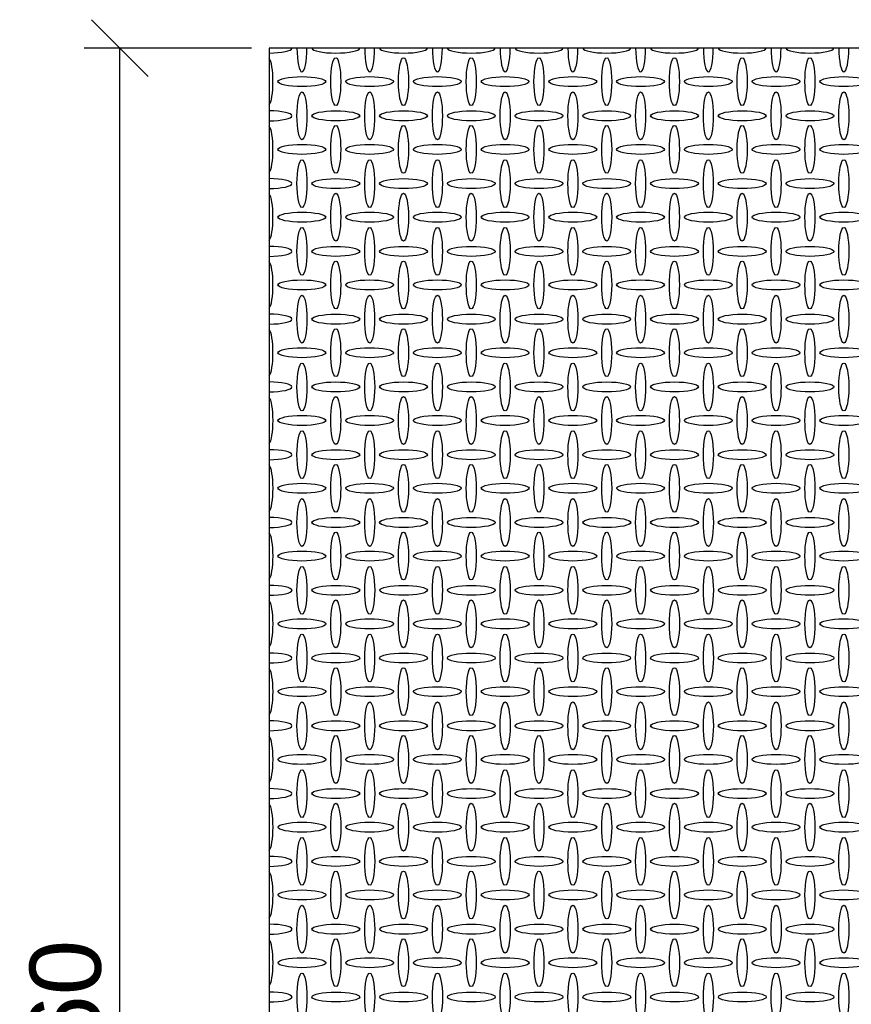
# Model space of a CAD drawing. Header units: millimetres. Extents: x 2063114 to 14983986, y -126020516 to 213791.
# Tile 55 of 256: x 2342888 to 2345810, y -1605762 to -1602304. Entities that reach past the tile are written whole.
import ezdxf

# ---------------------------------------------------------------- set-up
doc = ezdxf.new("R2010")
doc.units = ezdxf.units.MM
doc.layers.get('Defpoints').update_dxf_attribs({"color": 6, "lineweight": 35})
doc.styles.get("Standard").update_dxf_attribs({"font": 'arial.ttf'})
doc.dimstyles.new('25', dxfattribs={"dimscale": 100, "dimtxt": 2.5, "dimasz": 2, "dimexe": 1.25, "dimexo": 0.625, "dimtad": 1, "dimdec": 0, "dimlfac": 0.25, "dimtxsty": 'Standard', "dimblk": 'OBLIQUE', "dimcen": 2, "dimdle": 0.008, "dimclrd": 256, "dimclre": 256, "dimclrt": 256, "dimadec": 0, "dimazin": 0, "dimtfac": 1, "dimtdec": 0, "dimtmove": 1, "dimatfit": 2, "dimfxl": 1.25, "dimarcsym": 0})

# ---------------------------------------------------------------- blocks, each defined once
blk = doc.blocks.new('_Oblique')
at = {"color": 0, "linetype": 'ByBlock', "lineweight": -2}
blk.add_line((-0.5, -0.5), (0.5, 0.5), dxfattribs=at)
blk = doc.blocks.new('*D871')
at = {"lineweight": -2, "transparency": 16777216}
for p, q in [((2343702.2, -1602404.4), (2343115.2, -1602404.4)), ((2343240.2, -1609445.2), (2343240.2, -1602403.6)), ((2343826.6, -1609444.4), (2343115.2, -1609444.4))]:
    blk.add_line(p, q, dxfattribs=at)
at = {"layer": 'Defpoints', "color": 0, "lineweight": 30, "transparency": 16777216}
for p in [(2343240.2, -1602404.4), (2343764.7, -1602404.4), (2343889.1, -1609444.4)]:
    blk.add_point(p, dxfattribs=at)
at = {"lineweight": -2, "transparency": 16777216, "xscale": 200, "yscale": 200, "zscale": 200}
for p, rotation in [((2343240.2, -1602404.4), 90), ((2343240.2, -1609444.4), 270)]:
    blk.add_blockref('_Oblique', p, dxfattribs=dict(at, rotation=rotation))
at = {"transparency": 16777216, "insert": (2343050, -1605924.4), "char_height": 250, "attachment_point": 5, "rotation": 90}
blk.add_mtext('1760', dxfattribs=at)

msp = doc.modelspace()

# ---------------------------------------------------------------- linework, layer by layer
msp.add_lwpolyline([(2349406.71485, -1602404.42266), (2343764.71485, -1602404.42266), (2343764.71485, -1609444.42249), (2349406.71485, -1609444.42249)], close=True)
at = {"linetype": 'Continuous'}
for centre, major_axis, start_param, end_param in [((2343760.96423, -1602404.06997), (84, 0), 4.7570540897, 6.2630307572), ((2343879.96423, -1602404.06997), (0, -84), 4.716587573, 7.8497830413), ((2343998.96423, -1602404.06997), (84, 0), 3.1617472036, 6.2630307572), ((2344117.96423, -1602404.06997), (0, -84), 4.716587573, 7.8497830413), ((2344236.96423, -1602404.06997), (84, 0), 3.1617472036, 6.2630307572), ((2344355.96423, -1602404.06997), (0, -84), 4.716587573, 7.8497830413), ((2344474.96423, -1602404.06997), (84, 0), 3.1617472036, 6.2630307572), ((2344593.96423, -1602404.06997), (0, -84), 4.716587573, 7.8497830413), ((2344712.96423, -1602404.06997), (84, 0), 3.1617472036, 6.2630307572), ((2344831.96423, -1602404.06997), (0, -84), 4.716587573, 7.8497830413), ((2344950.96423, -1602404.06997), (84, 0), 3.1617472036, 6.2630307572), ((2345069.96423, -1602404.06997), (0, -84), 4.716587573, 7.8497830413), ((2345188.96423, -1602404.06997), (84, 0), 3.1617472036, 6.2630307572), ((2345307.96423, -1602404.06997), (0, -84), 4.716587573, 7.8497830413), ((2345426.96423, -1602404.06997), (84, 0), 3.1617472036, 6.2630307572), ((2345545.96423, -1602404.06997), (0, -84), 4.716587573, 7.8497830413), ((2345664.96423, -1602404.06997), (84, 0), 3.1617472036, 6.2630307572), ((2345783.96423, -1602404.06997), (0, -84), 4.716587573, 7.8497830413), ((2343760.76758, -1602521.87323), (0, -84), 0.2275158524, 2.9140768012), ((2343760.96423, -1602642.06997), (84, 0), 4.7570540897, 7.8093165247), ((2343760.76758, -1602759.87323), (0, -84), 0.2275158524, 2.9140768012), ((2343760.96423, -1602880.06997), (84, 0), 4.7570540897, 7.8093165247), ((2343760.76758, -1602997.87323), (0, -84), 0.2275158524, 2.9140768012), ((2343760.96423, -1603118.06997), (84, 0), 4.7570540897, 7.8093165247), ((2343760.76758, -1603235.87323), (0, -84), 0.2275158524, 2.9140768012), ((2343760.96423, -1603356.06997), (84, 0), 4.7570540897, 7.8093165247), ((2343760.76758, -1603473.87323), (0, -84), 0.2275158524, 2.9140768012), ((2343760.96423, -1603594.06997), (84, 0), 4.7570540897, 7.8093165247), ((2343760.81963, -1603712.0221), (0, -84), 0.2244643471, 2.9171283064), ((2343760.979, -1603832.09958), (84, 0), 4.7568781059, 7.8094925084), ((2343760.81963, -1603950.0221), (0, -84), 0.2244643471, 2.9171283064), ((2343761.01627, -1604070.21884), (84, 0), 4.7564339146, 7.8099366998), ((2343760.81963, -1604188.0221), (0, -84), 0.2244643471, 2.9171283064), ((2343761.06832, -1604308.36771), (84, 0), 4.7558137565, 7.8105568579), ((2343760.87167, -1604426.17097), (0, -84), 0.2214149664, 2.9201776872), ((2343760.98242, -1604546.06932), (84, 0), 4.7568372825, 7.8095333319), ((2343760.88803, -1604664.23994), (0, -84), 0.2204567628, 2.9211358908), ((2343760.99878, -1604784.13829), (84, 0), 4.7566423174, 7.809728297), ((2343760.88803, -1604902.23994), (0, -84), 0.2204567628, 2.9211358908), ((2343761.0198, -1605022.21974), (84, 0), 4.7563919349, 7.8099786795), ((2343760.88803, -1605140.23994), (0, -84), 0.2204567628, 2.9211358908), ((2343761.0474, -1605260.31742), (84, 0), 4.7560629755, 7.8103076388), ((2343760.88803, -1605378.23994), (0, -84), 0.2204567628, 2.9211358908), ((2343761.08468, -1605498.43668), (84, 0), 4.7556188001, 7.8107518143), ((2343760.88803, -1605616.23994), (0, -84), 0.2204567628, 2.9211358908), ((2343761.13672, -1605736.58555), (84, 0), 4.7549986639, 7.8113719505)]:
    msp.add_ellipse(centre, major_axis=major_axis, ratio=0.2083333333, start_param=start_param, end_param=end_param, dxfattribs=at)
for centre, major_axis in [((2343998.76758, -1602521.87323), (0, -84)), ((2344236.76758, -1602521.87323), (0, -84)), ((2344474.76758, -1602521.87323), (0, -84)), ((2344712.76758, -1602521.87323), (0, -84)), ((2344950.76758, -1602521.87323), (0, -84)), ((2345188.76758, -1602521.87323), (0, -84)), ((2345426.76758, -1602521.87323), (0, -84)), ((2345664.76758, -1602521.87323), (0, -84)), ((2343879.76758, -1602521.87323), (84, 0)), ((2344117.76758, -1602521.87323), (84, 0)), ((2344355.76758, -1602521.87323), (84, 0)), ((2344593.76758, -1602521.87323), (84, 0)), ((2344831.76758, -1602521.87323), (84, 0)), ((2345069.76758, -1602521.87323), (84, 0)), ((2345307.76758, -1602521.87323), (84, 0)), ((2345545.76758, -1602521.87323), (84, 0)), ((2345783.76758, -1602521.87323), (84, 0)), ((2343879.96423, -1602642.06997), (0, -84)), ((2344117.96423, -1602642.06997), (0, -84)), ((2344355.96423, -1602642.06997), (0, -84)), ((2344593.96423, -1602642.06997), (0, -84)), ((2344831.96423, -1602642.06997), (0, -84)), ((2345069.96423, -1602642.06997), (0, -84)), ((2345307.96423, -1602642.06997), (0, -84)), ((2345545.96423, -1602642.06997), (0, -84)), ((2345783.96423, -1602642.06997), (0, -84)), ((2343998.96423, -1602642.06997), (84, 0)), ((2344236.96423, -1602642.06997), (84, 0)), ((2344474.96423, -1602642.06997), (84, 0)), ((2344712.96423, -1602642.06997), (84, 0)), ((2344950.96423, -1602642.06997), (84, 0)), ((2345188.96423, -1602642.06997), (84, 0)), ((2345426.96423, -1602642.06997), (84, 0)), ((2345664.96423, -1602642.06997), (84, 0)), ((2343998.76758, -1602759.87323), (0, -84)), ((2344236.76758, -1602759.87323), (0, -84)), ((2344474.76758, -1602759.87323), (0, -84)), ((2344712.76758, -1602759.87323), (0, -84)), ((2344950.76758, -1602759.87323), (0, -84)), ((2345188.76758, -1602759.87323), (0, -84)), ((2345426.76758, -1602759.87323), (0, -84)), ((2345664.76758, -1602759.87323), (0, -84)), ((2343879.76758, -1602759.87323), (84, 0)), ((2344117.76758, -1602759.87323), (84, 0)), ((2344355.76758, -1602759.87323), (84, 0)), ((2344593.76758, -1602759.87323), (84, 0)), ((2344831.76758, -1602759.87323), (84, 0)), ((2345069.76758, -1602759.87323), (84, 0)), ((2345307.76758, -1602759.87323), (84, 0)), ((2345545.76758, -1602759.87323), (84, 0)), ((2345783.76758, -1602759.87323), (84, 0)), ((2343879.96423, -1602880.06997), (0, -84)), ((2344117.96423, -1602880.06997), (0, -84)), ((2344355.96423, -1602880.06997), (0, -84)), ((2344593.96423, -1602880.06997), (0, -84)), ((2344831.96423, -1602880.06997), (0, -84)), ((2345069.96423, -1602880.06997), (0, -84)), ((2345307.96423, -1602880.06997), (0, -84)), ((2345545.96423, -1602880.06997), (0, -84)), ((2345783.96423, -1602880.06997), (0, -84)), ((2343998.96423, -1602880.06997), (84, 0)), ((2344236.96423, -1602880.06997), (84, 0)), ((2344474.96423, -1602880.06997), (84, 0)), ((2344712.96423, -1602880.06997), (84, 0)), ((2344950.96423, -1602880.06997), (84, 0)), ((2345188.96423, -1602880.06997), (84, 0)), ((2345426.96423, -1602880.06997), (84, 0)), ((2345664.96423, -1602880.06997), (84, 0)), ((2343998.76758, -1602997.87323), (0, -84)), ((2344236.76758, -1602997.87323), (0, -84)), ((2344474.76758, -1602997.87323), (0, -84)), ((2344712.76758, -1602997.87323), (0, -84)), ((2344950.76758, -1602997.87323), (0, -84)), ((2345188.76758, -1602997.87323), (0, -84)), ((2345426.76758, -1602997.87323), (0, -84)), ((2345664.76758, -1602997.87323), (0, -84)), ((2343879.76758, -1602997.87323), (84, 0)), ((2344117.76758, -1602997.87323), (84, 0)), ((2344355.76758, -1602997.87323), (84, 0)), ((2344593.76758, -1602997.87323), (84, 0)), ((2344831.76758, -1602997.87323), (84, 0)), ((2345069.76758, -1602997.87323), (84, 0)), ((2345307.76758, -1602997.87323), (84, 0)), ((2345545.76758, -1602997.87323), (84, 0)), ((2345783.76758, -1602997.87323), (84, 0)), ((2343879.96423, -1603118.06997), (0, -84)), ((2344117.96423, -1603118.06997), (0, -84)), ((2344355.96423, -1603118.06997), (0, -84)), ((2344593.96423, -1603118.06997), (0, -84)), ((2344831.96423, -1603118.06997), (0, -84)), ((2345069.96423, -1603118.06997), (0, -84)), ((2345307.96423, -1603118.06997), (0, -84)), ((2345545.96423, -1603118.06997), (0, -84)), ((2345783.96423, -1603118.06997), (0, -84)), ((2343998.96423, -1603118.06997), (84, 0)), ((2344236.96423, -1603118.06997), (84, 0)), ((2344474.96423, -1603118.06997), (84, 0)), ((2344712.96423, -1603118.06997), (84, 0)), ((2344950.96423, -1603118.06997), (84, 0)), ((2345188.96423, -1603118.06997), (84, 0)), ((2345426.96423, -1603118.06997), (84, 0)), ((2345664.96423, -1603118.06997), (84, 0)), ((2343998.76758, -1603235.87323), (0, -84)), ((2344236.76758, -1603235.87323), (0, -84)), ((2344474.76758, -1603235.87323), (0, -84)), ((2344712.76758, -1603235.87323), (0, -84)), ((2344950.76758, -1603235.87323), (0, -84)), ((2345188.76758, -1603235.87323), (0, -84)), ((2345426.76758, -1603235.87323), (0, -84)), ((2345664.76758, -1603235.87323), (0, -84)), ((2343879.76758, -1603235.87323), (84, 0)), ((2344117.76758, -1603235.87323), (84, 0)), ((2344355.76758, -1603235.87323), (84, 0)), ((2344593.76758, -1603235.87323), (84, 0)), ((2344831.76758, -1603235.87323), (84, 0)), ((2345069.76758, -1603235.87323), (84, 0)), ((2345307.76758, -1603235.87323), (84, 0)), ((2345545.76758, -1603235.87323), (84, 0)), ((2345783.76758, -1603235.87323), (84, 0)), ((2343879.96423, -1603356.06997), (0, -84)), ((2344117.96423, -1603356.06997), (0, -84)), ((2344355.96423, -1603356.06997), (0, -84)), ((2344593.96423, -1603356.06997), (0, -84)), ((2344831.96423, -1603356.06997), (0, -84)), ((2345069.96423, -1603356.06997), (0, -84)), ((2345307.96423, -1603356.06997), (0, -84)), ((2345545.96423, -1603356.06997), (0, -84)), ((2345783.96423, -1603356.06997), (0, -84)), ((2343998.96423, -1603356.06997), (84, 0)), ((2344236.96423, -1603356.06997), (84, 0)), ((2344474.96423, -1603356.06997), (84, 0)), ((2344712.96423, -1603356.06997), (84, 0)), ((2344950.96423, -1603356.06997), (84, 0)), ((2345188.96423, -1603356.06997), (84, 0)), ((2345426.96423, -1603356.06997), (84, 0)), ((2345664.96423, -1603356.06997), (84, 0)), ((2343998.76758, -1603473.87323), (0, -84)), ((2344236.76758, -1603473.87323), (0, -84)), ((2344474.76758, -1603473.87323), (0, -84)), ((2344712.76758, -1603473.87323), (0, -84)), ((2344950.76758, -1603473.87323), (0, -84)), ((2345188.76758, -1603473.87323), (0, -84)), ((2345426.76758, -1603473.87323), (0, -84)), ((2345664.76758, -1603473.87323), (0, -84)), ((2343879.76758, -1603473.87323), (84, 0)), ((2344117.76758, -1603473.87323), (84, 0)), ((2344355.76758, -1603473.87323), (84, 0)), ((2344593.76758, -1603473.87323), (84, 0)), ((2344831.76758, -1603473.87323), (84, 0)), ((2345069.76758, -1603473.87323), (84, 0)), ((2345307.76758, -1603473.87323), (84, 0)), ((2345545.76758, -1603473.87323), (84, 0)), ((2345783.76758, -1603473.87323), (84, 0)), ((2343880.01627, -1603594.21884), (0, -84)), ((2344118.01627, -1603594.21884), (0, -84)), ((2344356.01627, -1603594.21884), (0, -84)), ((2344594.01627, -1603594.21884), (0, -84)), ((2344832.01627, -1603594.21884), (0, -84)), ((2345070.01627, -1603594.21884), (0, -84)), ((2345308.01627, -1603594.21884), (0, -84)), ((2345546.01627, -1603594.21884), (0, -84)), ((2345784.01627, -1603594.21884), (0, -84)), ((2343998.96423, -1603594.06997), (84, 0)), ((2344236.96423, -1603594.06997), (84, 0)), ((2344474.96423, -1603594.06997), (84, 0)), ((2344712.96423, -1603594.06997), (84, 0)), ((2344950.96423, -1603594.06997), (84, 0)), ((2345188.96423, -1603594.06997), (84, 0)), ((2345426.96423, -1603594.06997), (84, 0)), ((2345664.96423, -1603594.06997), (84, 0)), ((2343998.81963, -1603712.0221), (0, -84)), ((2344236.81963, -1603712.0221), (0, -84)), ((2344474.81963, -1603712.0221), (0, -84)), ((2344712.81963, -1603712.0221), (0, -84)), ((2344950.81963, -1603712.0221), (0, -84)), ((2345188.81963, -1603712.0221), (0, -84)), ((2345426.81963, -1603712.0221), (0, -84)), ((2345664.81963, -1603712.0221), (0, -84)), ((2343879.76758, -1603711.87323), (84, 0)), ((2344117.76758, -1603711.87323), (84, 0)), ((2344355.76758, -1603711.87323), (84, 0)), ((2344593.76758, -1603711.87323), (84, 0)), ((2344831.76758, -1603711.87323), (84, 0)), ((2345069.76758, -1603711.87323), (84, 0)), ((2345307.76758, -1603711.87323), (84, 0)), ((2345545.76758, -1603711.87323), (84, 0)), ((2345783.76758, -1603711.87323), (84, 0)), ((2343879.979, -1603832.09958), (0, -84)), ((2344117.979, -1603832.09958), (0, -84)), ((2344355.979, -1603832.09958), (0, -84)), ((2344593.979, -1603832.09958), (0, -84)), ((2344831.979, -1603832.09958), (0, -84)), ((2345069.979, -1603832.09958), (0, -84)), ((2345307.979, -1603832.09958), (0, -84)), ((2345545.979, -1603832.09958), (0, -84)), ((2345783.979, -1603832.09958), (0, -84)), ((2343998.979, -1603832.09958), (84, 0)), ((2344236.979, -1603832.09958), (84, 0)), ((2344474.979, -1603832.09958), (84, 0)), ((2344712.979, -1603832.09958), (84, 0)), ((2344950.979, -1603832.09958), (84, 0)), ((2345188.979, -1603832.09958), (84, 0)), ((2345426.979, -1603832.09958), (84, 0)), ((2345664.979, -1603832.09958), (84, 0)), ((2343998.81963, -1603950.0221), (0, -84)), ((2344236.81963, -1603950.0221), (0, -84)), ((2344474.81963, -1603950.0221), (0, -84)), ((2344712.81963, -1603950.0221), (0, -84)), ((2344950.81963, -1603950.0221), (0, -84)), ((2345188.81963, -1603950.0221), (0, -84)), ((2345426.81963, -1603950.0221), (0, -84)), ((2345664.81963, -1603950.0221), (0, -84)), ((2343879.81963, -1603950.0221), (84, 0)), ((2344117.81963, -1603950.0221), (84, 0)), ((2344355.81963, -1603950.0221), (84, 0)), ((2344593.81963, -1603950.0221), (84, 0)), ((2344831.81963, -1603950.0221), (84, 0)), ((2345069.81963, -1603950.0221), (84, 0)), ((2345307.81963, -1603950.0221), (84, 0)), ((2345545.81963, -1603950.0221), (84, 0)), ((2345783.81963, -1603950.0221), (84, 0)), ((2343880.01627, -1604070.21884), (0, -84)), ((2344118.01627, -1604070.21884), (0, -84)), ((2344356.01627, -1604070.21884), (0, -84)), ((2344594.01627, -1604070.21884), (0, -84)), ((2344832.01627, -1604070.21884), (0, -84)), ((2345070.01627, -1604070.21884), (0, -84)), ((2345308.01627, -1604070.21884), (0, -84)), ((2345546.01627, -1604070.21884), (0, -84)), ((2345784.01627, -1604070.21884), (0, -84)), ((2343999.01627, -1604070.21884), (84, 0)), ((2344237.01627, -1604070.21884), (84, 0)), ((2344475.01627, -1604070.21884), (84, 0)), ((2344713.01627, -1604070.21884), (84, 0)), ((2344951.01627, -1604070.21884), (84, 0)), ((2345189.01627, -1604070.21884), (84, 0)), ((2345427.01627, -1604070.21884), (84, 0)), ((2345665.01627, -1604070.21884), (84, 0)), ((2343998.81963, -1604188.0221), (0, -84)), ((2344236.81963, -1604188.0221), (0, -84)), ((2344474.81963, -1604188.0221), (0, -84)), ((2344712.81963, -1604188.0221), (0, -84)), ((2344950.81963, -1604188.0221), (0, -84)), ((2345188.81963, -1604188.0221), (0, -84)), ((2345426.81963, -1604188.0221), (0, -84)), ((2345664.81963, -1604188.0221), (0, -84)), ((2343879.81963, -1604188.0221), (84, 0)), ((2344117.81963, -1604188.0221), (84, 0)), ((2344355.81963, -1604188.0221), (84, 0)), ((2344593.81963, -1604188.0221), (84, 0)), ((2344831.81963, -1604188.0221), (84, 0)), ((2345069.81963, -1604188.0221), (84, 0)), ((2345307.81963, -1604188.0221), (84, 0)), ((2345545.81963, -1604188.0221), (84, 0)), ((2345783.81963, -1604188.0221), (84, 0)), ((2343880.06832, -1604308.36771), (0, -84)), ((2344118.06832, -1604308.36771), (0, -84)), ((2344356.06832, -1604308.36771), (0, -84)), ((2344594.06832, -1604308.36771), (0, -84)), ((2344832.06832, -1604308.36771), (0, -84)), ((2345070.06832, -1604308.36771), (0, -84)), ((2345308.06832, -1604308.36771), (0, -84)), ((2345546.06832, -1604308.36771), (0, -84)), ((2345784.06832, -1604308.36771), (0, -84)), ((2343999.06832, -1604308.36771), (84, 0)), ((2344237.06832, -1604308.36771), (84, 0)), ((2344475.06832, -1604308.36771), (84, 0)), ((2344713.06832, -1604308.36771), (84, 0)), ((2344951.06832, -1604308.36771), (84, 0)), ((2345189.06832, -1604308.36771), (84, 0)), ((2345427.06832, -1604308.36771), (84, 0)), ((2345665.06832, -1604308.36771), (84, 0)), ((2343998.87167, -1604426.17097), (0, -84)), ((2344236.87167, -1604426.17097), (0, -84)), ((2344474.87167, -1604426.17097), (0, -84)), ((2344712.87167, -1604426.17097), (0, -84)), ((2344950.87167, -1604426.17097), (0, -84)), ((2345188.87167, -1604426.17097), (0, -84)), ((2345426.87167, -1604426.17097), (0, -84)), ((2345664.87167, -1604426.17097), (0, -84)), ((2343879.88803, -1604426.23994), (84, 0)), ((2344117.88803, -1604426.23994), (84, 0)), ((2344355.88803, -1604426.23994), (84, 0)), ((2344593.88803, -1604426.23994), (84, 0)), ((2344831.88803, -1604426.23994), (84, 0)), ((2345069.88803, -1604426.23994), (84, 0)), ((2345307.88803, -1604426.23994), (84, 0)), ((2345545.88803, -1604426.23994), (84, 0)), ((2345783.88803, -1604426.23994), (84, 0)), ((2343879.98242, -1604546.06932), (0, -84)), ((2344117.98242, -1604546.06932), (0, -84)), ((2344355.98242, -1604546.06932), (0, -84)), ((2344593.98242, -1604546.06932), (0, -84)), ((2344831.98242, -1604546.06932), (0, -84)), ((2345069.98242, -1604546.06932), (0, -84)), ((2345307.98242, -1604546.06932), (0, -84)), ((2345545.98242, -1604546.06932), (0, -84)), ((2345783.98242, -1604546.06932), (0, -84)), ((2343998.98242, -1604546.06932), (84, 0)), ((2344236.98242, -1604546.06932), (84, 0)), ((2344474.98242, -1604546.06932), (84, 0)), ((2344712.98242, -1604546.06932), (84, 0)), ((2344950.98242, -1604546.06932), (84, 0)), ((2345188.98242, -1604546.06932), (84, 0)), ((2345426.98242, -1604546.06932), (84, 0)), ((2345664.98242, -1604546.06932), (84, 0)), ((2343998.88803, -1604664.23994), (0, -84)), ((2344236.88803, -1604664.23994), (0, -84)), ((2344474.88803, -1604664.23994), (0, -84)), ((2344712.88803, -1604664.23994), (0, -84)), ((2344950.88803, -1604664.23994), (0, -84)), ((2345188.88803, -1604664.23994), (0, -84)), ((2345426.88803, -1604664.23994), (0, -84)), ((2345664.88803, -1604664.23994), (0, -84)), ((2343879.88803, -1604664.23994), (84, 0)), ((2344117.88803, -1604664.23994), (84, 0)), ((2344355.88803, -1604664.23994), (84, 0)), ((2344593.88803, -1604664.23994), (84, 0)), ((2344831.88803, -1604664.23994), (84, 0)), ((2345069.88803, -1604664.23994), (84, 0)), ((2345307.88803, -1604664.23994), (84, 0)), ((2345545.88803, -1604664.23994), (84, 0)), ((2345783.88803, -1604664.23994), (84, 0)), ((2343879.99878, -1604784.13829), (0, -84)), ((2344117.99878, -1604784.13829), (0, -84)), ((2344355.99878, -1604784.13829), (0, -84)), ((2344593.99878, -1604784.13829), (0, -84)), ((2344831.99878, -1604784.13829), (0, -84)), ((2345069.99878, -1604784.13829), (0, -84)), ((2345307.99878, -1604784.13829), (0, -84)), ((2345545.99878, -1604784.13829), (0, -84)), ((2345783.99878, -1604784.13829), (0, -84)), ((2343998.99878, -1604784.13829), (84, 0)), ((2344236.99878, -1604784.13829), (84, 0)), ((2344474.99878, -1604784.13829), (84, 0)), ((2344712.99878, -1604784.13829), (84, 0)), ((2344950.99878, -1604784.13829), (84, 0)), ((2345188.99878, -1604784.13829), (84, 0)), ((2345426.99878, -1604784.13829), (84, 0)), ((2345664.99878, -1604784.13829), (84, 0)), ((2343998.88803, -1604902.23994), (0, -84)), ((2344236.88803, -1604902.23994), (0, -84)), ((2344474.88803, -1604902.23994), (0, -84)), ((2344712.88803, -1604902.23994), (0, -84)), ((2344950.88803, -1604902.23994), (0, -84)), ((2345188.88803, -1604902.23994), (0, -84)), ((2345426.88803, -1604902.23994), (0, -84)), ((2345664.88803, -1604902.23994), (0, -84)), ((2343879.88803, -1604902.23994), (84, 0)), ((2344117.88803, -1604902.23994), (84, 0)), ((2344355.88803, -1604902.23994), (84, 0)), ((2344593.88803, -1604902.23994), (84, 0)), ((2344831.88803, -1604902.23994), (84, 0)), ((2345069.88803, -1604902.23994), (84, 0)), ((2345307.88803, -1604902.23994), (84, 0)), ((2345545.88803, -1604902.23994), (84, 0)), ((2345783.88803, -1604902.23994), (84, 0)), ((2343880.0198, -1605022.21974), (0, -84)), ((2344118.0198, -1605022.21974), (0, -84)), ((2344356.0198, -1605022.21974), (0, -84)), ((2344594.0198, -1605022.21974), (0, -84)), ((2344832.0198, -1605022.21974), (0, -84)), ((2345070.0198, -1605022.21974), (0, -84)), ((2345308.0198, -1605022.21974), (0, -84)), ((2345546.0198, -1605022.21974), (0, -84)), ((2345784.0198, -1605022.21974), (0, -84)), ((2343999.0198, -1605022.21974), (84, 0)), ((2344237.0198, -1605022.21974), (84, 0)), ((2344475.0198, -1605022.21974), (84, 0)), ((2344713.0198, -1605022.21974), (84, 0)), ((2344951.0198, -1605022.21974), (84, 0)), ((2345189.0198, -1605022.21974), (84, 0)), ((2345427.0198, -1605022.21974), (84, 0)), ((2345665.0198, -1605022.21974), (84, 0)), ((2343998.88803, -1605140.23994), (0, -84)), ((2344236.88803, -1605140.23994), (0, -84)), ((2344474.88803, -1605140.23994), (0, -84)), ((2344712.88803, -1605140.23994), (0, -84)), ((2344950.88803, -1605140.23994), (0, -84)), ((2345188.88803, -1605140.23994), (0, -84)), ((2345426.88803, -1605140.23994), (0, -84)), ((2345664.88803, -1605140.23994), (0, -84)), ((2343879.88803, -1605140.23994), (84, 0)), ((2344117.88803, -1605140.23994), (84, 0)), ((2344355.88803, -1605140.23994), (84, 0)), ((2344593.88803, -1605140.23994), (84, 0)), ((2344831.88803, -1605140.23994), (84, 0)), ((2345069.88803, -1605140.23994), (84, 0)), ((2345307.88803, -1605140.23994), (84, 0)), ((2345545.88803, -1605140.23994), (84, 0)), ((2345783.88803, -1605140.23994), (84, 0)), ((2343880.0474, -1605260.31742), (0, -84)), ((2344118.0474, -1605260.31742), (0, -84)), ((2344356.0474, -1605260.31742), (0, -84)), ((2344594.0474, -1605260.31742), (0, -84)), ((2344832.0474, -1605260.31742), (0, -84)), ((2345070.0474, -1605260.31742), (0, -84)), ((2345308.0474, -1605260.31742), (0, -84)), ((2345546.0474, -1605260.31742), (0, -84)), ((2345784.0474, -1605260.31742), (0, -84)), ((2343999.0474, -1605260.31742), (84, 0)), ((2344237.0474, -1605260.31742), (84, 0)), ((2344475.0474, -1605260.31742), (84, 0)), ((2344713.0474, -1605260.31742), (84, 0)), ((2344951.0474, -1605260.31742), (84, 0)), ((2345189.0474, -1605260.31742), (84, 0)), ((2345427.0474, -1605260.31742), (84, 0)), ((2345665.0474, -1605260.31742), (84, 0)), ((2343998.88803, -1605378.23994), (0, -84)), ((2344236.88803, -1605378.23994), (0, -84)), ((2344474.88803, -1605378.23994), (0, -84)), ((2344712.88803, -1605378.23994), (0, -84)), ((2344950.88803, -1605378.23994), (0, -84)), ((2345188.88803, -1605378.23994), (0, -84)), ((2345426.88803, -1605378.23994), (0, -84)), ((2345664.88803, -1605378.23994), (0, -84)), ((2343879.88803, -1605378.23994), (84, 0)), ((2344117.88803, -1605378.23994), (84, 0)), ((2344355.88803, -1605378.23994), (84, 0)), ((2344593.88803, -1605378.23994), (84, 0)), ((2344831.88803, -1605378.23994), (84, 0)), ((2345069.88803, -1605378.23994), (84, 0)), ((2345307.88803, -1605378.23994), (84, 0)), ((2345545.88803, -1605378.23994), (84, 0)), ((2345783.88803, -1605378.23994), (84, 0)), ((2343880.08468, -1605498.43668), (0, -84)), ((2344118.08468, -1605498.43668), (0, -84)), ((2344356.08468, -1605498.43668), (0, -84)), ((2344594.08468, -1605498.43668), (0, -84)), ((2344832.08468, -1605498.43668), (0, -84)), ((2345070.08468, -1605498.43668), (0, -84)), ((2345308.08468, -1605498.43668), (0, -84)), ((2345546.08468, -1605498.43668), (0, -84)), ((2345784.08468, -1605498.43668), (0, -84)), ((2343999.08468, -1605498.43668), (84, 0)), ((2344237.08468, -1605498.43668), (84, 0)), ((2344475.08468, -1605498.43668), (84, 0)), ((2344713.08468, -1605498.43668), (84, 0)), ((2344951.08468, -1605498.43668), (84, 0)), ((2345189.08468, -1605498.43668), (84, 0)), ((2345427.08468, -1605498.43668), (84, 0)), ((2345665.08468, -1605498.43668), (84, 0)), ((2343998.88803, -1605616.23994), (0, -84)), ((2344236.88803, -1605616.23994), (0, -84)), ((2344474.88803, -1605616.23994), (0, -84)), ((2344712.88803, -1605616.23994), (0, -84)), ((2344950.88803, -1605616.23994), (0, -84)), ((2345188.88803, -1605616.23994), (0, -84)), ((2345426.88803, -1605616.23994), (0, -84)), ((2345664.88803, -1605616.23994), (0, -84)), ((2343879.88803, -1605616.23994), (84, 0)), ((2344117.88803, -1605616.23994), (84, 0)), ((2344355.88803, -1605616.23994), (84, 0)), ((2344593.88803, -1605616.23994), (84, 0)), ((2344831.88803, -1605616.23994), (84, 0)), ((2345069.88803, -1605616.23994), (84, 0)), ((2345307.88803, -1605616.23994), (84, 0)), ((2345545.88803, -1605616.23994), (84, 0)), ((2345783.88803, -1605616.23994), (84, 0)), ((2343880.13672, -1605736.58555), (0, -84)), ((2344118.13672, -1605736.58555), (0, -84)), ((2344356.13672, -1605736.58555), (0, -84)), ((2344594.13672, -1605736.58555), (0, -84)), ((2344832.13672, -1605736.58555), (0, -84)), ((2345070.13672, -1605736.58555), (0, -84)), ((2345308.13672, -1605736.58555), (0, -84)), ((2345546.13672, -1605736.58555), (0, -84)), ((2345784.13672, -1605736.58555), (0, -84)), ((2343999.13672, -1605736.58555), (84, 0)), ((2344237.13672, -1605736.58555), (84, 0)), ((2344475.13672, -1605736.58555), (84, 0)), ((2344713.13672, -1605736.58555), (84, 0)), ((2344951.13672, -1605736.58555), (84, 0)), ((2345189.13672, -1605736.58555), (84, 0)), ((2345427.13672, -1605736.58555), (84, 0)), ((2345665.13672, -1605736.58555), (84, 0))]:
    msp.add_ellipse(centre, major_axis=major_axis, ratio=0.2083333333, dxfattribs=at)

# ---------------------------------------------------------------- dimensions: what is measured, and where the dimension line sits
dim = msp.add_linear_dim(base=(2343240.16872, -1602404.42266), p1=(2343889.10028, -1609444.42249), p2=(2343764.71485, -1602404.42266), angle=90, dimstyle='25')
dim.commit()
dim.dimension.update_dxf_attribs({"geometry": '*D871', "text_midpoint": (2343050.02548, -1605924.42257)})

doc.saveas('drawing.dxf')
